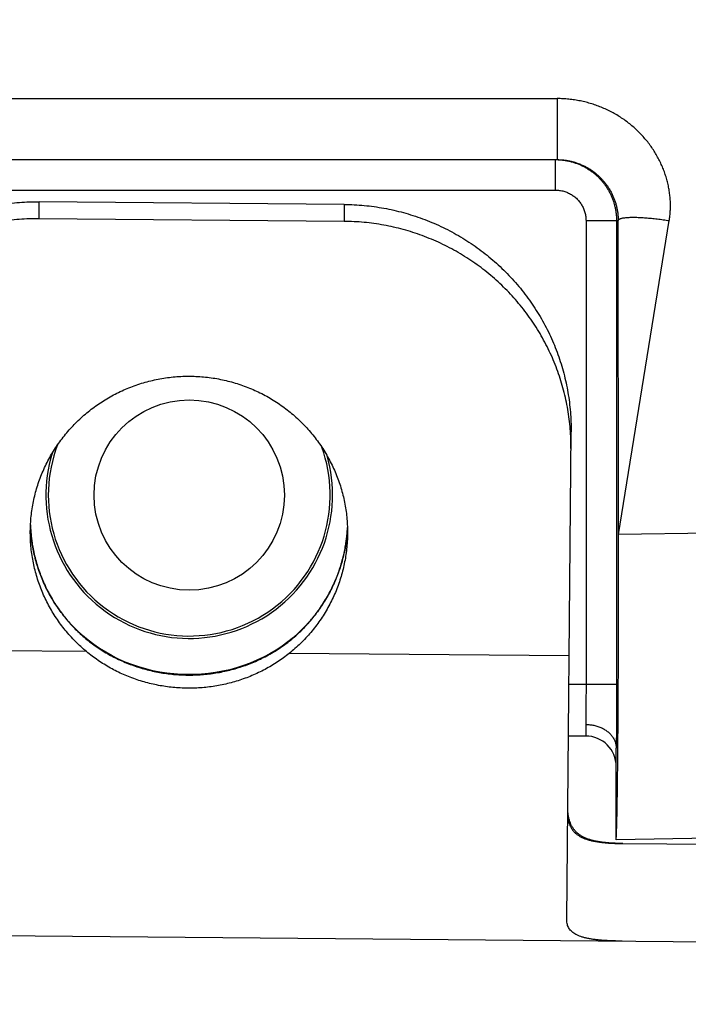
# Model space of a CAD drawing. Header units: inches. Extents: x 0 to 34, y 0 to 22.
# Tile 9 of 46: x 16.92 to 17.358, y 6.876 to 7.522. Entities that reach past the tile are written whole.
import ezdxf

# ---------------------------------------------------------------- set-up
doc = ezdxf.new("R2010")
doc.units = ezdxf.units.IN
doc.header["$LTSCALE"] = 1.87
doc.header["$MEASUREMENT"] = 0
doc.layers.get('0').update_dxf_attribs({"linetype": 'CONTINUOUS'})
doc.layers.add('DIMENSIONS', color=7, linetype='CONTINUOUS')
doc.styles.get("Standard").update_dxf_attribs({"font": 'txt', "width": 0.8})
doc.dimstyles.new('DIMSTYLE_1', dxfattribs={"dimtxt": 0.125, "dimasz": 0.1875, "dimexe": 0.18, "dimexo": 0.0625, "dimgap": 0.09, "dimtad": 0, "dimtih": 1, "dimtoh": 1, "dimdec": 3, "dimlfac": 0.5, "dimzin": 4, "dimdsep": 46, "dimtxsty": 'STANDARD', "dimblk": '_FILLED', "dimblk1": '_FILLED', "dimblk2": '_FILLED', "dimcen": 0.09, "dimadec": 0, "dimazin": 0, "dimtp": 0.01, "dimtm": 0.01, "dimtfac": 1, "dimtdec": 3, "dimtofl": 0, "dimtmove": 0, "dimatfit": 3, "dimldrblk": '_FILLED', "dimfxl": 1, "dimtolj": 1, "dimtzin": 4, "dimarcsym": 0})

# ---------------------------------------------------------------- blocks, each defined once
blk = doc.blocks.new('_FILLED')
at = {"color": 0, "linetype": 'BYBLOCK'}
blk.add_solid([(0, 0), (-1, 0.1667), (-1, -0.1667)], dxfattribs=at)
blk = doc.blocks.new('*D1')
at = {"layer": 'DIMENSIONS', "color": 2, "linetype": 'CONTINUOUS'}
for p, q in [((14.0228, 9.45925), (14.0228, 5.26536)), ((20.72907, 7.38526), (20.72907, 5.26536)), ((14.0228, 5.39036), (16.65093, 5.39036)), ((20.72907, 5.39036), (18.10093, 5.39036))]:
    blk.add_line(p, q, dxfattribs=at)
at = {"layer": 'DIMENSIONS', "color": 2, "linetype": 'CONTINUOUS', "xscale": 0.1875, "yscale": 0.1875, "zscale": 0.1875, "rotation": 180}
blk.add_blockref('_FILLED', (14.0228, 5.39036), dxfattribs=at)
at = {"layer": 'DIMENSIONS', "color": 2, "linetype": 'CONTINUOUS', "xscale": 0.1875, "yscale": 0.1875, "zscale": 0.1875}
blk.add_blockref('_FILLED', (20.72907, 5.39036), dxfattribs=at)
at = {"layer": 'DIMENSIONS', "color": 2, "linetype": 'CONTINUOUS', "width": 0.8}
for s, p in [('[', (17.33843, 5.32786)), (']', (17.93843, 5.32786)), ('3.353', (16.71343, 5.32786)), ('85.17', (17.43843, 5.32786))]:
    blk.add_text(s, height=0.125, dxfattribs=at).set_placement(p)

msp = doc.modelspace()

# ---------------------------------------------------------------- linework, layer by layer
at = {"color": 7, "linetype": 'CONTINUOUS'}
for p, q in [((16.74985, 7.47036), (17.27229, 7.47036)), ((17.27229, 7.47036), (17.27229, 7.43036)), ((16.74985, 7.43036), (17.27229, 7.43036)), ((17.27124, 7.41036), (17.27124, 7.43036)), ((16.75089, 7.41036), (17.27124, 7.41036)), ((16.93264, 7.3916), (16.93274, 7.40271)), ((17.13273, 7.40097), (16.93274, 7.40271)), ((17.13273, 7.40097), (17.13264, 7.38986)), ((17.13264, 7.38986), (16.93264, 7.3916)), ((17.29124, 7.39036), (17.31235, 7.39036)), ((17.29124, 7.39036), (17.29124, 7.08636)), ((17.31124, 7.39036), (17.31124, 7.08636)), ((17.31264, 7.18441), (17.31235, 7.39036)), ((17.31264, 7.18441), (17.34584, 7.39036)), ((17.27864, 6.93176), (17.28144, 7.25194)), ((17.37938, 7.18558), (17.31264, 7.18441)), ((16.95454, 7.12459), (16.95173, 7.1277)), ((16.96371, 7.10769), (16.78017, 7.1093)), ((17.28016, 7.10493), (17.09661, 7.10653)), ((17.27999, 7.08636), (17.31124, 7.08636)), ((17.29107, 7.05998), (17.29107, 7.05236)), ((17.29107, 7.05236), (17.2797, 7.05236)), ((17.31107, 6.98436), (17.31107, 7.0444)), ((17.37778, 6.98552), (17.31107, 6.98436)), ((17.31547, 6.98186), (18.96102, 6.9675)), ((16.71058, 6.92314), (18.96046, 6.90351))]:
    msp.add_line(p, q, dxfattribs=at)
for points in [[(17.03004, 7.09261), (17.02566, 7.09273), (17.021, 7.09305), (17.01635, 7.09357), (17.01171, 7.09429), (17.0071, 7.0952), (17.00253, 7.09632), (16.99799, 7.09764), (16.9935, 7.09917), (16.98907, 7.10089), (16.98472, 7.10282), (16.98046, 7.10494), (16.97632, 7.10726), (16.97229, 7.10976), (16.96841, 7.11243), (16.96468, 7.11526), (16.96112, 7.11824), (16.95774, 7.12136), (16.95454, 7.12459)], [(17.10894, 7.12632), (17.10606, 7.12325), (17.1028, 7.12007), (17.09936, 7.11702), (17.09575, 7.1141), (17.09197, 7.11133), (17.08804, 7.10873), (17.08397, 7.1063), (17.07979, 7.10406), (17.07549, 7.10201), (17.07111, 7.10016), (17.06665, 7.09851), (17.06214, 7.09707), (17.05758, 7.09583), (17.05298, 7.0948), (17.04836, 7.09396), (17.04372, 7.09333), (17.03906, 7.09289), (17.0344, 7.09265), (17.03004, 7.09261)]]:
    msp.add_lwpolyline(points, dxfattribs=at)
msp.add_circle((17.03107, 7.21036), 0.06242, dxfattribs=at)
for centre, radius, start, end in [((17.03107, 7.21036), 0.09242, 159.1042, 19.86722), ((17.03107, 7.21036), 0.094, 163.08071, 15.941), ((17.29107, 7.03236), 0.02, 0, 90)]:
    msp.add_arc(centre, radius, start, end, dxfattribs=at)
for points, knots in [([(17.34584, 7.39036), (17.34601, 7.3914), (17.34629, 7.39351), (17.34655, 7.39671), (17.34664, 7.39995), (17.34656, 7.40322), (17.34631, 7.40653), (17.34588, 7.40986), (17.34526, 7.4132), (17.34447, 7.41654), (17.34349, 7.41988), (17.34233, 7.42319), (17.341, 7.42647), (17.33948, 7.4297), (17.33779, 7.43287), (17.33592, 7.43598), (17.33389, 7.439), (17.33169, 7.44194), (17.32933, 7.44477), (17.32683, 7.4475), (17.32417, 7.4501), (17.32138, 7.45258), (17.31846, 7.45492), (17.31541, 7.45712), (17.31224, 7.45918), (17.30897, 7.46107), (17.3056, 7.4628), (17.30214, 7.46437), (17.29859, 7.46576), (17.29497, 7.46698), (17.29129, 7.46801), (17.28756, 7.46886), (17.28378, 7.46953), (17.27997, 7.47001), (17.27613, 7.47029), (17.27357, 7.47036), (17.27229, 7.47036)], [0, 0, 0, 0, 0.025821, 0.051846, 0.078125, 0.104703, 0.131615, 0.158867, 0.186455, 0.214364, 0.242574, 0.271065, 0.299817, 0.328807, 0.358016, 0.387426, 0.41702, 0.446782, 0.476698, 0.506757, 0.536947, 0.567256, 0.597677, 0.628199, 0.658815, 0.689518, 0.720299, 0.751153, 0.782074, 0.813056, 0.844091, 0.875179, 0.906324, 0.937519, 0.968748, 1, 1, 1, 1]), ([(17.27229, 7.43036), (17.27307, 7.43036), (17.27463, 7.43031), (17.27697, 7.4301), (17.27929, 7.42976), (17.28159, 7.42928), (17.28386, 7.42867), (17.28608, 7.42793), (17.28826, 7.42705), (17.29039, 7.42605), (17.29245, 7.42493), (17.29444, 7.42369), (17.29635, 7.42234), (17.29818, 7.42088), (17.29992, 7.41931), (17.30157, 7.41765), (17.30312, 7.41589), (17.30456, 7.41405), (17.30589, 7.41213), (17.3071, 7.41014), (17.30819, 7.40808), (17.30916, 7.40597), (17.31001, 7.40382), (17.31073, 7.40162), (17.31131, 7.3994), (17.31177, 7.39715), (17.3121, 7.39489), (17.3123, 7.39263), (17.31234, 7.39111), (17.31235, 7.39036)], [0, 0, 0, 0, 0.037343, 0.074683, 0.112017, 0.149346, 0.18667, 0.22399, 0.261304, 0.298611, 0.335909, 0.373198, 0.410474, 0.447738, 0.484988, 0.522227, 0.559447, 0.596637, 0.633785, 0.670877, 0.707896, 0.744826, 0.781653, 0.818362, 0.854946, 0.891404, 0.927732, 0.963933, 1, 1, 1, 1]), ([(17.27229, 7.43034), (17.27271, 7.43033), (17.27392, 7.43028), (17.27589, 7.43011), (17.2782, 7.42977), (17.28048, 7.4293), (17.28273, 7.42869), (17.28494, 7.42796), (17.28711, 7.4271), (17.28922, 7.42611), (17.29127, 7.42501), (17.29325, 7.42378), (17.29516, 7.42244), (17.29699, 7.421), (17.29873, 7.41945), (17.30037, 7.4178), (17.30192, 7.41606), (17.30336, 7.41423), (17.30469, 7.41233), (17.30591, 7.41035), (17.30701, 7.4083), (17.30799, 7.4062), (17.30885, 7.40404), (17.30958, 7.40183), (17.31018, 7.39959), (17.31065, 7.39731), (17.31099, 7.39501), (17.31119, 7.39269), (17.31124, 7.39113), (17.31124, 7.39036)], [0, 0, 0, 0, 0.020758, 0.058461, 0.096165, 0.133869, 0.171572, 0.209275, 0.246978, 0.284683, 0.322387, 0.36009, 0.397792, 0.435494, 0.473189, 0.510871, 0.548532, 0.586167, 0.62378, 0.661375, 0.69896, 0.736541, 0.774125, 0.811718, 0.849325, 0.88695, 0.924601, 0.962282, 1, 1, 1, 1]), ([(17.27124, 7.41036), (17.27169, 7.41036), (17.27259, 7.41032), (17.27395, 7.41019), (17.27529, 7.40996), (17.27663, 7.40963), (17.27794, 7.40922), (17.27921, 7.40871), (17.28045, 7.40813), (17.28164, 7.40745), (17.28279, 7.4067), (17.28388, 7.40588), (17.28491, 7.40498), (17.28588, 7.40401), (17.28678, 7.40297), (17.2876, 7.40188), (17.28835, 7.40074), (17.28902, 7.39954), (17.28961, 7.39831), (17.29011, 7.39703), (17.29052, 7.39573), (17.29084, 7.3944), (17.29107, 7.39305), (17.29121, 7.39171), (17.29124, 7.3908), (17.29124, 7.39036)], [0, 0, 0, 0, 0.043052, 0.086364, 0.129871, 0.173502, 0.217188, 0.260858, 0.304455, 0.347993, 0.391515, 0.435058, 0.478634, 0.522218, 0.565781, 0.609309, 0.652823, 0.696351, 0.739923, 0.783526, 0.827105, 0.8706, 0.913951, 0.957102, 1, 1, 1, 1]), ([(16.78146, 7.25631), (16.78148, 7.25846), (16.78161, 7.26275), (16.78209, 7.26918), (16.78286, 7.27558), (16.78391, 7.28195), (16.78525, 7.28826), (16.78686, 7.29451), (16.78874, 7.30068), (16.7909, 7.30677), (16.79332, 7.31276), (16.79601, 7.31863), (16.79896, 7.32439), (16.80216, 7.33002), (16.8056, 7.3355), (16.80928, 7.34083), (16.8132, 7.34599), (16.81734, 7.35098), (16.8217, 7.35579), (16.82627, 7.36041), (16.83104, 7.36483), (16.836, 7.36903), (16.84114, 7.37302), (16.84645, 7.37679), (16.85192, 7.38032), (16.85755, 7.38362), (16.86332, 7.38667), (16.86921, 7.38947), (16.87523, 7.39202), (16.88135, 7.3943), (16.88756, 7.39632), (16.89386, 7.39807), (16.90024, 7.39954), (16.90667, 7.40074), (16.91315, 7.40167), (16.91966, 7.40231), (16.9262, 7.40268), (16.93056, 7.40273), (16.93274, 7.40271)], [0, 0, 0, 0, 0.027559, 0.055136, 0.082706, 0.110269, 0.137858, 0.165453, 0.193038, 0.220651, 0.248282, 0.275905, 0.303552, 0.331226, 0.358902, 0.38659, 0.414315, 0.44205, 0.469787, 0.497563, 0.525358, 0.55315, 0.580977, 0.608829, 0.63668, 0.664552, 0.692455, 0.720361, 0.748272, 0.776216, 0.804167, 0.83211, 0.860082, 0.888064, 0.916032, 0.944018, 0.972017, 1, 1, 1, 1]), ([(17.13273, 7.40097), (17.13491, 7.40095), (17.13928, 7.40082), (17.14581, 7.40034), (17.15231, 7.39958), (17.15877, 7.39854), (17.16518, 7.39723), (17.17152, 7.39564), (17.17779, 7.39378), (17.18397, 7.39166), (17.19005, 7.38927), (17.19602, 7.38662), (17.20187, 7.38372), (17.20758, 7.38057), (17.21315, 7.37717), (17.21856, 7.37354), (17.2238, 7.36969), (17.22888, 7.36561), (17.23376, 7.36131), (17.23845, 7.35681), (17.24294, 7.35212), (17.24721, 7.34723), (17.25126, 7.34217), (17.25509, 7.33694), (17.25868, 7.33154), (17.26203, 7.326), (17.26513, 7.32032), (17.26797, 7.31452), (17.27056, 7.30859), (17.27288, 7.30256), (17.27493, 7.29644), (17.27671, 7.29023), (17.27821, 7.28396), (17.27943, 7.27762), (17.28037, 7.27124), (17.28103, 7.26483), (17.2814, 7.25839), (17.28146, 7.25409), (17.28144, 7.25194)], [0, 0, 0, 0, 0.027983, 0.055982, 0.083968, 0.111936, 0.139918, 0.16789, 0.195833, 0.223784, 0.251728, 0.279639, 0.307545, 0.335448, 0.36332, 0.391171, 0.419023, 0.44685, 0.474642, 0.502437, 0.530213, 0.55795, 0.585685, 0.61341, 0.641098, 0.668774, 0.696448, 0.724095, 0.751718, 0.779349, 0.806962, 0.834547, 0.862142, 0.889731, 0.917294, 0.944864, 0.972441, 1, 1, 1, 1]), ([(16.93264, 7.3916), (16.93046, 7.39162), (16.9261, 7.39156), (16.91956, 7.3912), (16.91305, 7.39056), (16.90657, 7.38963), (16.90014, 7.38843), (16.89377, 7.38695), (16.88747, 7.3852), (16.88125, 7.38319), (16.87513, 7.3809), (16.86911, 7.37836), (16.86322, 7.37556), (16.85745, 7.37251), (16.85183, 7.36921), (16.84635, 7.36568), (16.84104, 7.36191), (16.8359, 7.35792), (16.83094, 7.35371), (16.82617, 7.3493), (16.8216, 7.34468), (16.81725, 7.33987), (16.8131, 7.33488), (16.80919, 7.32971), (16.8055, 7.32438), (16.80206, 7.3189), (16.79886, 7.31328), (16.79592, 7.30752), (16.79323, 7.30164), (16.7908, 7.29566), (16.78864, 7.28957), (16.78676, 7.2834), (16.78515, 7.27715), (16.78382, 7.27083), (16.78276, 7.26447), (16.782, 7.25807), (16.78151, 7.25164), (16.78138, 7.24734), (16.78136, 7.24519)], [0, 0, 0, 0, 0.027983, 0.055982, 0.083968, 0.111936, 0.139918, 0.16789, 0.195833, 0.223784, 0.251728, 0.279639, 0.307545, 0.335448, 0.36332, 0.391171, 0.419023, 0.44685, 0.474642, 0.502437, 0.530213, 0.55795, 0.585685, 0.61341, 0.641098, 0.668774, 0.696448, 0.724095, 0.751718, 0.779349, 0.806962, 0.834547, 0.862142, 0.889731, 0.917294, 0.944864, 0.972441, 1, 1, 1, 1]), ([(17.28134, 7.24083), (17.28136, 7.24298), (17.2813, 7.24728), (17.28093, 7.25371), (17.28027, 7.26013), (17.27933, 7.26651), (17.27811, 7.27284), (17.27661, 7.27912), (17.27483, 7.28533), (17.27278, 7.29145), (17.27046, 7.29748), (17.26788, 7.3034), (17.26503, 7.30921), (17.26193, 7.31489), (17.25858, 7.32043), (17.25499, 7.32582), (17.25117, 7.33106), (17.24711, 7.33612), (17.24284, 7.341), (17.23835, 7.3457), (17.23366, 7.3502), (17.22878, 7.35449), (17.22371, 7.35857), (17.21846, 7.36243), (17.21305, 7.36606), (17.20748, 7.36945), (17.20177, 7.3726), (17.19592, 7.37551), (17.18996, 7.37815), (17.18387, 7.38054), (17.17769, 7.38267), (17.17143, 7.38453), (17.16508, 7.38612), (17.15867, 7.38743), (17.15221, 7.38847), (17.14571, 7.38923), (17.13918, 7.38971), (17.13482, 7.38984), (17.13264, 7.38986)], [0, 0, 0, 0, 0.027559, 0.055136, 0.082706, 0.110269, 0.137858, 0.165453, 0.193038, 0.220651, 0.248282, 0.275905, 0.303552, 0.331226, 0.358902, 0.38659, 0.414315, 0.44205, 0.469787, 0.497563, 0.525358, 0.55315, 0.580977, 0.608829, 0.63668, 0.664552, 0.692455, 0.720361, 0.748272, 0.776216, 0.804167, 0.83211, 0.860082, 0.888064, 0.916032, 0.944018, 0.972017, 1, 1, 1, 1]), ([(17.31235, 7.39036), (17.31235, 7.39046), (17.31241, 7.39069), (17.31263, 7.39099), (17.31296, 7.39126), (17.31341, 7.3915), (17.31397, 7.39172), (17.31465, 7.39191), (17.31544, 7.39209), (17.31633, 7.39223), (17.31734, 7.39235), (17.31844, 7.39245), (17.31965, 7.39251), (17.32095, 7.39255), (17.32234, 7.39257), (17.32381, 7.39255), (17.32537, 7.39251), (17.32699, 7.39244), (17.32868, 7.39235), (17.33044, 7.39222), (17.33225, 7.39207), (17.3341, 7.3919), (17.336, 7.3917), (17.33793, 7.39148), (17.33989, 7.39123), (17.34186, 7.39096), (17.34385, 7.39067), (17.34518, 7.39046), (17.34584, 7.39036)], [0, 0, 0, 0, 0.009367, 0.019661, 0.031871, 0.046581, 0.064103, 0.084584, 0.108082, 0.134598, 0.164094, 0.196504, 0.231742, 0.269701, 0.31026, 0.353286, 0.398633, 0.446143, 0.495649, 0.546978, 0.599945, 0.65436, 0.710029, 0.76675, 0.824317, 0.882522, 0.941154, 1, 1, 1, 1]), ([(16.92686, 7.1868), (16.92687, 7.18798), (16.92694, 7.1908), (16.92724, 7.19525), (16.92782, 7.20013), (16.92863, 7.20499), (16.92968, 7.2098), (16.93096, 7.21455), (16.93247, 7.21924), (16.9342, 7.22385), (16.93616, 7.22837), (16.93834, 7.2328), (16.94073, 7.23712), (16.94333, 7.24132), (16.94613, 7.24539), (16.94913, 7.24932), (16.95231, 7.25311), (16.95567, 7.25674), (16.95921, 7.26022), (16.96292, 7.26351), (16.96678, 7.26663), (16.97078, 7.26957), (16.97493, 7.27231), (16.9792, 7.27485), (16.9836, 7.27719), (16.9881, 7.27932), (16.9927, 7.28123), (16.99739, 7.28292), (17.00216, 7.28439), (17.00699, 7.28563), (17.01187, 7.28664), (17.01681, 7.28742), (17.02177, 7.28797), (17.02675, 7.28828), (17.03008, 7.28833), (17.03175, 7.28831)], [0, 0, 0, 0, 0.021811, 0.052147, 0.082472, 0.112819, 0.143163, 0.17352, 0.203896, 0.23427, 0.264675, 0.295089, 0.325518, 0.355978, 0.386442, 0.416942, 0.447458, 0.47799, 0.508559, 0.539133, 0.569743, 0.600373, 0.631013, 0.66169, 0.692371, 0.72308, 0.753808, 0.784538, 0.815299, 0.846059, 0.876834, 0.907624, 0.938405, 0.969206, 1, 1, 1, 1]), ([(17.03175, 7.28831), (17.03341, 7.2883), (17.03674, 7.28819), (17.04172, 7.28779), (17.04667, 7.28716), (17.05158, 7.2863), (17.05645, 7.2852), (17.06126, 7.28387), (17.066, 7.28232), (17.07066, 7.28055), (17.07523, 7.27856), (17.07969, 7.27635), (17.08405, 7.27394), (17.08827, 7.27132), (17.09237, 7.26851), (17.09633, 7.2655), (17.10013, 7.26232), (17.10378, 7.25895), (17.10725, 7.25542), (17.11056, 7.25173), (17.11367, 7.24789), (17.1166, 7.2439), (17.11933, 7.23978), (17.12185, 7.23554), (17.12417, 7.23118), (17.12627, 7.22671), (17.12815, 7.22216), (17.12981, 7.21752), (17.13123, 7.2128), (17.13243, 7.20803), (17.13339, 7.2032), (17.13412, 7.19833), (17.13461, 7.19344), (17.13483, 7.18899), (17.13486, 7.18617), (17.13485, 7.18499)], [0, 0, 0, 0, 0.030794, 0.061595, 0.092376, 0.123166, 0.153941, 0.184701, 0.215462, 0.246192, 0.27692, 0.307629, 0.33831, 0.368987, 0.399627, 0.430257, 0.460867, 0.491441, 0.52201, 0.552542, 0.583058, 0.613558, 0.644022, 0.674482, 0.704911, 0.735325, 0.76573, 0.796104, 0.82648, 0.856837, 0.887181, 0.917528, 0.947853, 0.978189, 1, 1, 1, 1]), ([(16.96371, 7.10769), (16.96244, 7.10875), (16.95995, 7.11093), (16.95638, 7.11437), (16.95298, 7.11797), (16.94976, 7.12173), (16.94672, 7.12564), (16.94388, 7.12968), (16.94124, 7.13386), (16.93881, 7.13815), (16.93659, 7.14256), (16.93458, 7.14707), (16.9328, 7.15166), (16.93124, 7.15633), (16.92992, 7.16108), (16.92882, 7.16588), (16.92796, 7.17072), (16.92734, 7.1756), (16.92696, 7.18051), (16.92685, 7.18424), (16.92685, 7.18634), (16.92686, 7.1868)], [0, 0, 0, 0, 0.054991, 0.10996, 0.164858, 0.219744, 0.27458, 0.329367, 0.384141, 0.438848, 0.493547, 0.548209, 0.602826, 0.657443, 0.712009, 0.766575, 0.821127, 0.875643, 0.93018, 0.984687, 1, 1, 1, 1]), ([(16.92717, 7.18683), (16.92711, 7.18765), (16.92703, 7.18903), (16.92698, 7.19041), (16.92697, 7.19096)], [0, 0, 0, 0, 0.600158, 1, 1, 1, 1]), ([(16.92697, 7.1909), (16.92698, 7.19055), (16.92699, 7.1901), (16.92701, 7.18965), (16.92702, 7.18955)], [0, 0, 0, 0, 0.793098, 1, 1, 1, 1]), ([(16.95173, 7.12769), (16.95067, 7.12891), (16.94862, 7.13141), (16.94571, 7.13528), (16.94299, 7.13929), (16.94047, 7.14342), (16.93815, 7.14766), (16.93603, 7.15201), (16.93413, 7.15645), (16.93244, 7.16097), (16.93097, 7.16557), (16.92972, 7.17024), (16.92869, 7.17495), (16.92789, 7.17971), (16.92742, 7.18367), (16.92723, 7.18605), (16.92717, 7.18683)], [0, 0, 0, 0, 0.074389, 0.14873, 0.223035, 0.297289, 0.371505, 0.445676, 0.519817, 0.593913, 0.668045, 0.742139, 0.81619, 0.890202, 0.964189, 1, 1, 1, 1]), ([(16.92717, 7.18682), (16.92721, 7.1862), (16.92727, 7.18549), (16.92734, 7.18477), (16.92735, 7.18467)], [0, 0, 0, 0, 0.863111, 1, 1, 1, 1]), ([(17.13481, 7.18915), (17.13479, 7.18859), (17.13471, 7.18721), (17.1346, 7.18583), (17.13453, 7.18502)], [0, 0, 0, 0, 0.405582, 1, 1, 1, 1]), ([(17.13474, 7.18773), (17.13474, 7.18783), (17.13477, 7.18828), (17.13479, 7.18873), (17.13481, 7.18909)], [0, 0, 0, 0, 0.213574, 1, 1, 1, 1]), ([(16.92751, 7.18304), (16.92762, 7.18206), (16.92775, 7.18098), (16.9279, 7.17989), (16.92792, 7.17978)], [0, 0, 0, 0, 0.89629, 1, 1, 1, 1]), ([(17.13485, 7.18499), (17.13484, 7.18453), (17.13481, 7.18243), (17.13464, 7.17869), (17.13417, 7.1738), (17.13346, 7.16893), (17.13252, 7.1641), (17.13134, 7.15932), (17.12993, 7.1546), (17.12829, 7.14995), (17.12643, 7.14539), (17.12434, 7.14092), (17.12205, 7.13656), (17.11954, 7.1323), (17.11683, 7.12817), (17.11391, 7.12418), (17.11081, 7.12032), (17.10753, 7.11662), (17.10406, 7.11308), (17.10043, 7.1097), (17.0979, 7.10757), (17.09661, 7.10653)], [0, 0, 0, 0, 0.015313, 0.06982, 0.124357, 0.178873, 0.233425, 0.287991, 0.342557, 0.397174, 0.451791, 0.506453, 0.561152, 0.615859, 0.670633, 0.72542, 0.780256, 0.835142, 0.89004, 0.945009, 1, 1, 1, 1]), ([(17.13453, 7.18502), (17.13446, 7.18423), (17.13422, 7.18185), (17.13368, 7.17789), (17.1328, 7.17315), (17.1317, 7.16845), (17.13036, 7.16382), (17.12881, 7.15925), (17.12704, 7.15476), (17.12506, 7.15035), (17.12287, 7.14605), (17.12048, 7.14185), (17.11788, 7.13776), (17.1151, 7.1338), (17.11212, 7.12998), (17.11002, 7.12752), (17.10894, 7.12632)], [0, 0, 0, 0, 0.036188, 0.11018, 0.184165, 0.258164, 0.332193, 0.406257, 0.480292, 0.55439, 0.628544, 0.702753, 0.776993, 0.851283, 0.925612, 1, 1, 1, 1]), ([(17.13366, 7.17797), (17.13368, 7.17809), (17.13385, 7.17916), (17.134, 7.18023), (17.13412, 7.18119)], [0, 0, 0, 0, 0.108794, 1, 1, 1, 1]), ([(17.13432, 7.18285), (17.13433, 7.18295), (17.13441, 7.18367), (17.13448, 7.1844), (17.13453, 7.18501)], [0, 0, 0, 0, 0.141959, 1, 1, 1, 1]), ([(17.31107, 6.98536), (17.31109, 6.98568), (17.31114, 6.98641), (17.31121, 6.98768), (17.31128, 6.98926), (17.31134, 6.99114), (17.31141, 6.99333), (17.31147, 6.99582), (17.31154, 6.99861), (17.3116, 7.00169), (17.31167, 7.00506), (17.31173, 7.00872), (17.31179, 7.01265), (17.31185, 7.01685), (17.3119, 7.02132), (17.31196, 7.02605), (17.31201, 7.03102), (17.31206, 7.03624), (17.31211, 7.04169), (17.31216, 7.04737), (17.31221, 7.05326), (17.31225, 7.05936), (17.3123, 7.06566), (17.31234, 7.07215), (17.31237, 7.07881), (17.31241, 7.08564), (17.31244, 7.09263), (17.31247, 7.09976), (17.3125, 7.10702), (17.31253, 7.11441), (17.31255, 7.1219), (17.31257, 7.1295), (17.31259, 7.13718), (17.3126, 7.14494), (17.31261, 7.15276), (17.31262, 7.16063), (17.31263, 7.16854), (17.31264, 7.17647), (17.31264, 7.18176), (17.31264, 7.18441)], [0, 0, 0, 0, 0.004799, 0.01117, 0.019097, 0.028571, 0.039582, 0.052106, 0.066124, 0.081623, 0.098569, 0.116932, 0.136699, 0.157828, 0.180276, 0.204032, 0.229043, 0.25526, 0.282667, 0.311206, 0.340818, 0.371486, 0.403149, 0.435736, 0.46923, 0.503566, 0.538667, 0.57451, 0.611031, 0.648147, 0.68583, 0.724018, 0.762621, 0.801609, 0.84092, 0.880464, 0.920201, 0.960078, 1, 1, 1, 1]), ([(16.92802, 7.17909), (16.9282, 7.17782), (16.92869, 7.17496), (16.92963, 7.17052), (16.93088, 7.1658), (16.93235, 7.16114), (16.93404, 7.15655), (16.93596, 7.15205), (16.93809, 7.14765), (16.94043, 7.14335), (16.94298, 7.13916), (16.94573, 7.1351), (16.94861, 7.13124), (16.95063, 7.12879), (16.95164, 7.12762)], [0, 0, 0, 0, 0.066883, 0.151934, 0.237015, 0.32213, 0.407283, 0.49248, 0.577725, 0.663021, 0.74837, 0.833777, 0.919243, 1, 1, 1, 1]), ([(17.10903, 7.12624), (17.11006, 7.1274), (17.11213, 7.12982), (17.11508, 7.13362), (17.1179, 7.13763), (17.12051, 7.14178), (17.12293, 7.14603), (17.12514, 7.1504), (17.12713, 7.15487), (17.12891, 7.15942), (17.13046, 7.16405), (17.13179, 7.16875), (17.1328, 7.17314), (17.13333, 7.17597), (17.13354, 7.1772)], [0, 0, 0, 0, 0.080885, 0.166486, 0.252029, 0.337514, 0.422945, 0.508325, 0.593658, 0.678947, 0.764197, 0.849413, 0.934599, 1, 1, 1, 1]), ([(16.95173, 7.12769), (16.95175, 7.12767), (16.95181, 7.12758), (16.95182, 7.12748), (16.95182, 7.12741)], [0, 0, 0, 0, 0.345201, 1, 1, 1, 1]), ([(16.95182, 7.12741), (16.95279, 7.12629), (16.95479, 7.12408), (16.95796, 7.1209), (16.96131, 7.11783), (16.96483, 7.11489), (16.96851, 7.11209), (16.97236, 7.10944), (16.97634, 7.10696), (16.98045, 7.10466), (16.98468, 7.10255), (16.989, 7.10063), (16.99341, 7.0989), (16.99787, 7.09738), (17.00239, 7.09606), (17.00694, 7.09494), (17.01152, 7.09402), (17.01613, 7.09329), (17.02075, 7.09277), (17.02539, 7.09244), (17.02849, 7.09234), (17.03004, 7.09233)], [0, 0, 0, 0, 0.050291, 0.101171, 0.152594, 0.204516, 0.256898, 0.309691, 0.362816, 0.416186, 0.469711, 0.523293, 0.57684, 0.630257, 0.683483, 0.736528, 0.789412, 0.84217, 0.894833, 0.947434, 1, 1, 1, 1]), ([(17.03004, 7.09233), (17.03158, 7.09232), (17.03468, 7.09235), (17.03932, 7.0926), (17.04395, 7.09305), (17.04857, 7.09369), (17.05317, 7.09453), (17.05775, 7.09557), (17.06229, 7.09682), (17.06678, 7.09826), (17.07121, 7.09991), (17.07557, 7.10176), (17.07983, 7.1038), (17.08398, 7.10603), (17.08801, 7.10844), (17.09189, 7.11101), (17.09563, 7.11374), (17.0992, 7.11662), (17.1026, 7.11964), (17.10582, 7.12277), (17.10786, 7.12494), (17.10885, 7.12604)], [0, 0, 0, 0, 0.052514, 0.105099, 0.157774, 0.21056, 0.263482, 0.316568, 0.369824, 0.423248, 0.476786, 0.530357, 0.583873, 0.637235, 0.690349, 0.743131, 0.795502, 0.847416, 0.898833, 0.949709, 1, 1, 1, 1]), ([(17.10894, 7.12632), (17.10892, 7.1263), (17.10887, 7.12621), (17.10885, 7.12611), (17.10885, 7.12604)], [0, 0, 0, 0, 0.345207, 1, 1, 1, 1]), ([(17.02996, 7.0837), (17.02836, 7.08372), (17.02516, 7.08382), (17.02037, 7.08418), (17.0156, 7.08476), (17.01086, 7.08555), (17.00616, 7.08655), (17.0015, 7.08776), (16.99691, 7.08919), (16.99239, 7.09082), (16.98796, 7.09265), (16.98361, 7.09469), (16.97938, 7.09692), (16.97526, 7.09934), (16.97126, 7.10194), (16.9674, 7.10472), (16.96493, 7.10668), (16.96371, 7.10769)], [0, 0, 0, 0, 0.066782, 0.133661, 0.200553, 0.267391, 0.334291, 0.401223, 0.468108, 0.534906, 0.601734, 0.668518, 0.735153, 0.801596, 0.867944, 0.934111, 1, 1, 1, 1]), ([(17.09661, 7.10653), (17.09538, 7.10555), (17.09287, 7.10362), (17.08897, 7.10091), (17.08493, 7.09838), (17.08077, 7.09603), (17.07649, 7.09388), (17.07211, 7.09192), (17.06765, 7.09016), (17.0631, 7.08861), (17.05848, 7.08727), (17.05381, 7.08613), (17.04909, 7.08521), (17.04434, 7.08451), (17.03956, 7.08401), (17.03476, 7.08373), (17.03156, 7.08369), (17.02996, 7.0837)], [0, 0, 0, 0, 0.065888, 0.132054, 0.1984, 0.264843, 0.33148, 0.398263, 0.465087, 0.531884, 0.598772, 0.665703, 0.732599, 0.799439, 0.866336, 0.933218, 1, 1, 1, 1]), ([(17.29124, 7.08636), (17.29124, 7.08568), (17.29124, 7.08434), (17.29124, 7.08233), (17.29123, 7.08034), (17.29123, 7.07837), (17.29122, 7.07643), (17.29121, 7.07452), (17.2912, 7.07265), (17.29119, 7.07083), (17.29117, 7.06907), (17.29116, 7.06736), (17.29114, 7.06573), (17.29113, 7.06417), (17.29111, 7.06269), (17.29109, 7.0613), (17.29107, 7.06041), (17.29107, 7.05998)], [0, 0, 0, 0, 0.076466, 0.152662, 0.228321, 0.303177, 0.376967, 0.449428, 0.520305, 0.589353, 0.656337, 0.721006, 0.783104, 0.842374, 0.898565, 0.951444, 1, 1, 1, 1]), ([(17.31124, 7.08636), (17.31124, 7.08536), (17.31124, 7.08337), (17.31124, 7.08039), (17.31123, 7.07743), (17.31123, 7.07449), (17.31122, 7.07159), (17.31121, 7.06874), (17.3112, 7.06594), (17.31119, 7.0632), (17.31118, 7.06053), (17.31117, 7.05795), (17.31115, 7.05545), (17.31114, 7.05305), (17.31112, 7.05075), (17.3111, 7.04856), (17.31109, 7.04651), (17.31107, 7.04518), (17.31107, 7.04455)], [0, 0, 0, 0, 0.071356, 0.142676, 0.213665, 0.284026, 0.353476, 0.421801, 0.488833, 0.554382, 0.618227, 0.680159, 0.739981, 0.797506, 0.852535, 0.904861, 0.954299, 1, 1, 1, 1]), ([(17.29107, 7.05994), (17.29152, 7.05994), (17.29243, 7.05992), (17.29379, 7.05981), (17.29513, 7.05963), (17.29646, 7.05938), (17.29776, 7.05906), (17.29903, 7.05867), (17.30027, 7.05821), (17.30146, 7.05769), (17.3026, 7.05711), (17.30369, 7.05647), (17.30472, 7.05577), (17.30569, 7.05502), (17.30659, 7.05422), (17.30741, 7.05338), (17.30816, 7.05249), (17.30883, 7.05156), (17.30942, 7.0506), (17.30992, 7.04962), (17.31034, 7.04861), (17.31066, 7.04758), (17.31089, 7.04654), (17.31103, 7.04548), (17.31107, 7.04477), (17.31107, 7.0444)], [0, 0, 0, 0, 0.048734, 0.097387, 0.145861, 0.194069, 0.241931, 0.28937, 0.336315, 0.382702, 0.42847, 0.473567, 0.517947, 0.561579, 0.604454, 0.64659, 0.688013, 0.728766, 0.768876, 0.808369, 0.847287, 0.885687, 0.923635, 0.961205, 1, 1, 1, 1]), ([(17.27949, 7.00176), (17.27943, 7.00235), (17.27931, 7.00383), (17.27929, 7.00531), (17.27929, 7.00619)], [0, 0, 0, 0, 0.405691, 1, 1, 1, 1]), ([(17.27925, 7.00174), (17.27925, 7.00099), (17.27929, 6.99954), (17.27954, 6.99745), (17.27998, 6.99553), (17.2806, 6.99375), (17.2814, 6.99213), (17.28239, 6.99065), (17.28356, 6.9893), (17.2849, 6.98809), (17.28643, 6.987), (17.28814, 6.98604), (17.29004, 6.98519), (17.29212, 6.98445), (17.29438, 6.98382), (17.29684, 6.98328), (17.29948, 6.98284), (17.30232, 6.98249), (17.30534, 6.98222), (17.30855, 6.98203), (17.31195, 6.98191), (17.31428, 6.98188), (17.31547, 6.98186)], [0, 0, 0, 0, 0.047822, 0.092319, 0.134053, 0.173705, 0.211928, 0.24947, 0.287044, 0.325319, 0.364975, 0.406539, 0.450515, 0.497323, 0.547254, 0.600631, 0.657621, 0.718376, 0.783009, 0.851478, 0.923838, 1, 1, 1, 1]), ([(17.31547, 6.98186), (17.3143, 6.98188), (17.31201, 6.98191), (17.30868, 6.98205), (17.30554, 6.98226), (17.30258, 6.98256), (17.29981, 6.98295), (17.29723, 6.98344), (17.29483, 6.98403), (17.29262, 6.98473), (17.29059, 6.98555), (17.28873, 6.98648), (17.28704, 6.98754), (17.28552, 6.98873), (17.28418, 6.99005), (17.28299, 6.99152), (17.28197, 6.99313), (17.28112, 6.99489), (17.28043, 6.99681), (17.2799, 6.9989), (17.27962, 7.00057), (17.27951, 7.00154), (17.27949, 7.00176)], [0, 0, 0, 0, 0.076475, 0.14898, 0.217469, 0.282065, 0.342794, 0.399799, 0.453342, 0.503646, 0.551108, 0.596128, 0.639146, 0.680762, 0.721548, 0.76214, 0.803259, 0.845538, 0.889658, 0.936261, 0.985887, 1, 1, 1, 1]), ([(17.31491, 6.91787), (17.31376, 6.91788), (17.3115, 6.91791), (17.3082, 6.918), (17.30506, 6.91814), (17.30209, 6.91832), (17.29928, 6.91857), (17.29665, 6.91888), (17.29419, 6.91925), (17.2919, 6.91969), (17.2898, 6.92021), (17.28787, 6.9208), (17.28613, 6.92148), (17.28456, 6.92224), (17.28317, 6.92309), (17.28196, 6.92403), (17.28093, 6.92507), (17.28008, 6.92621), (17.27943, 6.92745), (17.27896, 6.92879), (17.27869, 6.93024), (17.27864, 6.93125), (17.27864, 6.93176)], [0, 0, 0, 0, 0.080923, 0.158249, 0.23182, 0.301622, 0.367534, 0.429557, 0.487721, 0.542043, 0.59268, 0.639741, 0.683445, 0.724079, 0.761965, 0.797588, 0.831474, 0.864281, 0.896767, 0.929689, 0.963863, 1, 1, 1, 1])]:
    msp.add_open_spline(points, degree=3, knots=knots, dxfattribs=at)
for points in [[(16.92702, 7.18955), (16.92705, 7.18881), (16.92709, 7.18808), (16.92714, 7.18734)], [(16.92714, 7.18734), (16.92715, 7.18717), (16.92716, 7.187), (16.92717, 7.18682)], [(17.13458, 7.18551), (17.13464, 7.18625), (17.13469, 7.18699), (17.13474, 7.18773)], [(16.92735, 7.18467), (16.9274, 7.18413), (16.92745, 7.18358), (16.92751, 7.18304)], [(17.13412, 7.18119), (17.13419, 7.18174), (17.13426, 7.1823), (17.13432, 7.18285)], [(17.13453, 7.18501), (17.13455, 7.18518), (17.13456, 7.18535), (17.13458, 7.18551)], [(16.92792, 7.17978), (16.92795, 7.17955), (16.92798, 7.17932), (16.92802, 7.17909)], [(17.13354, 7.1772), (17.13358, 7.17746), (17.13362, 7.17772), (17.13366, 7.17797)], [(16.95164, 7.12762), (16.9517, 7.12755), (16.95176, 7.12748), (16.95182, 7.12741)], [(17.10885, 7.12604), (17.10891, 7.12611), (17.10897, 7.12618), (17.10903, 7.12624)]]:
    msp.add_open_spline(points, degree=3, dxfattribs=at)

# ---------------------------------------------------------------- dimensions: what is measured, and where the dimension line sits
at = {"layer": 'DIMENSIONS', "color": 2, "linetype": 'CONTINUOUS'}
dim = msp.add_linear_dim(base=(14.0228, 5.39036), p1=(20.72907, 7.38526), p2=(14.0228, 9.45925), angle=180, dimstyle='DIMSTYLE_1', dxfattribs=at)
dim.commit()
dim.dimension.update_dxf_attribs({"geometry": '*D1', "text_midpoint": (17.37593, 5.39036), "dimtype": 160})

doc.saveas('drawing.dxf')
